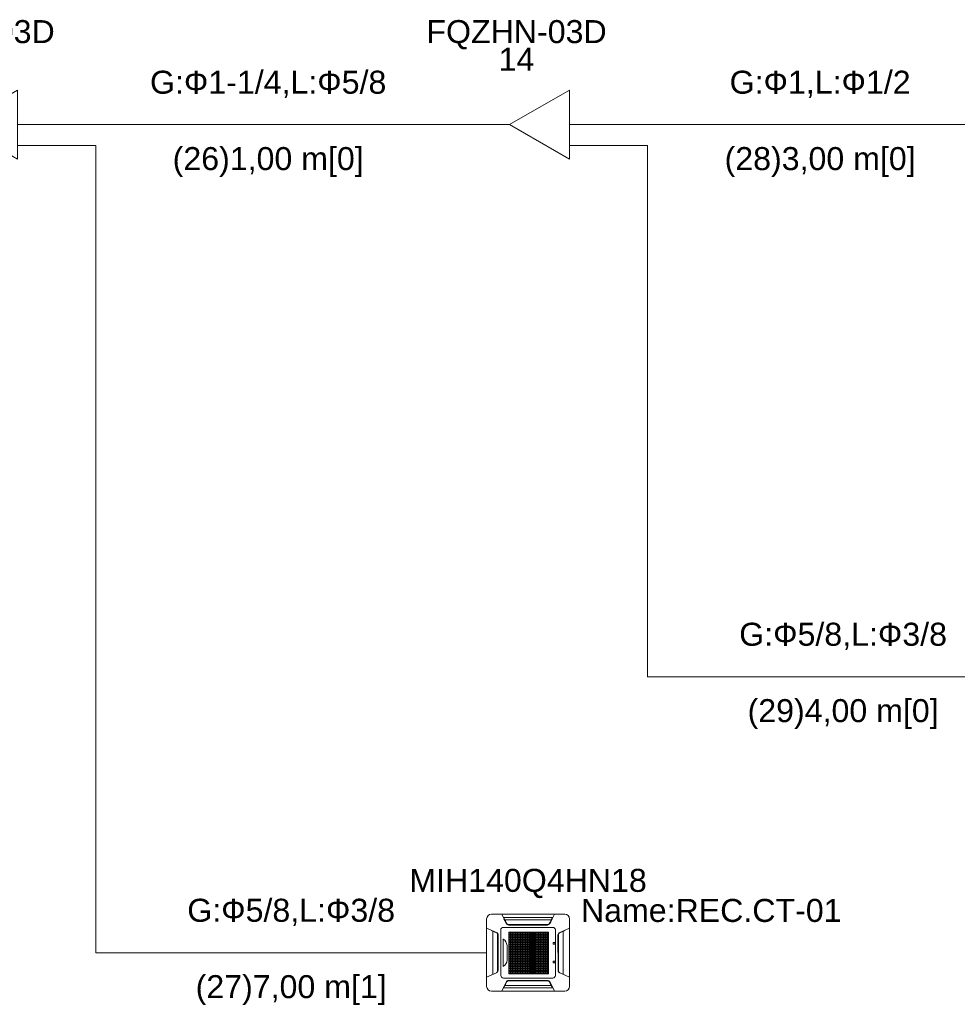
# Model space of a CAD drawing. Header units: millimetres. Extents: x -8164 to 22692, y -23804 to 1096.
# Tile 10 of 17: x 12070 to 16147, y -19004 to -14724. Entities that reach past the tile are written whole.
import ezdxf

# ---------------------------------------------------------------- set-up
doc = ezdxf.new("R2010")
doc.units = ezdxf.units.MM
for name, color, linetype, lineweight in [('CONDENSADORA_PAVIMENTO_TÉRREO_dwg', 8, 'Continuous', 18), ('EQUIPMENT', 7, 'Continuous', 18), ('PIPE_VRF', 7, 'Continuous', 18)]:
    doc.layers.add(name, color=color, linetype=linetype, lineweight=lineweight)
doc.styles.add('Arial', font='arial.ttf', dxfattribs={"height": 100})

# ---------------------------------------------------------------- blocks, each defined once
blk = doc.blocks.new('CONDENSADORA_PAVIMENTO_TÉRREO_dwg__U21-1131148-14 - FLUXOGRAMA PAVIMENTO TÉRREO')
at = {"layer": 'EQUIPMENT'}
for p, q in [((11700, -15180), (11800, -15180)), ((12059.8, -15180), (12200, -15180)), ((12059.6, -15270), (12200, -15270))]:
    blk.add_line(p, q, dxfattribs=at)
at = {"layer": 'EQUIPMENT', "flags": 128}
blk.add_lwpolyline([(12059.8, -15030), (12059.8, -15330), (11800, -15180)], close=True, dxfattribs=at)
at = {"layer": 'EQUIPMENT', "char_height": 100, "attachment_point": 2, "line_spacing_factor": 0.941778, "style": 'Arial'}
for s, insert, width in [('FQZHN-03D', (11830, -14725.5), 934.111), ('13', (11830, -14845.5), 186.088)]:
    blk.add_mtext(s, dxfattribs=dict(at, insert=insert, width=width))
blk = doc.blocks.new('CONDENSADORA_PAVIMENTO_TÉRREO_dwg__U22-1131149-14 - FLUXOGRAMA PAVIMENTO TÉRREO')
at = {"layer": 'EQUIPMENT'}
for p, q in [((14100, -15180), (14200, -15180)), ((14459.8, -15180), (14600, -15180)), ((14459.6, -15270), (14600, -15270))]:
    blk.add_line(p, q, dxfattribs=at)
at = {"layer": 'EQUIPMENT', "flags": 128}
blk.add_lwpolyline([(14459.8, -15030), (14459.8, -15330), (14200, -15180)], close=True, dxfattribs=at)
at = {"layer": 'EQUIPMENT', "char_height": 100, "attachment_point": 2, "line_spacing_factor": 0.941778, "style": 'Arial'}
for s, insert, width in [('FQZHN-03D', (14230, -14725.5), 934.111), ('14', (14230, -14845.5), 186.088)]:
    blk.add_mtext(s, dxfattribs=dict(at, insert=insert, width=width))
blk = doc.blocks.new('CONDENSADORA_PAVIMENTO_TÉRREO_dwg__U41-1131154-14 - FLUXOGRAMA PAVIMENTO TÉRREO')
at = {"layer": 'EQUIPMENT'}
for p, q in [((14120.6, -18612.8), (14439.4, -18612.8)), ((14100, -18926.6), (14100, -18633.4)), ((14380.9, -18637.7), (14179.2, -18637.7)), ((14368.6, -18657), (14191.6, -18657)), ((14193.8, -18657.8), (14366.3, -18657.8)), ((14364.2, -18659.6), (14195.8, -18659.6)), ((14384.8, -18632.9), (14384.2, -18632.9)), ((14460.1, -18633.4), (14460.1, -18926.6)), ((14126.9, -18873.7), (14126.9, -18686.3)), ((14147.7, -18862.2), (14147.7, -18697.8)), ((14148.1, -18861.4), (14148.1, -18698.6)), ((14150, -18703.7), (14149.7, -18856.5)), ((14161.5, -18878.8), (14161.5, -18681.2)), ((14172.8, -18669.8), (14387.4, -18669.8)), ((14247.6, -18690.5), (14247.6, -18871.5)), ((14312.3, -18690.6), (14312.3, -18871.6)), ((14398.7, -18681.2), (14398.7, -18878.8)), ((14410.1, -18703.7), (14410.5, -18856.5)), ((14412.1, -18861.4), (14412.1, -18698.6)), ((14412.5, -18862.2), (14412.5, -18697.8)), ((14433.3, -18873.7), (14433.3, -18686.3)), ((14172, -18839.9), (14172, -18720.4)), ((14189, -18748.3), (14189, -18812.7)), ((14196.5, -18712.3), (14368.8, -18712.3)), ((14196.5, -18713.5), (14368.8, -18713.5)), ((14389.9, -18742.1), (14389.9, -18736.5)), ((14391.3, -18735.2), (14395.6, -18735.2)), ((14395.6, -18743.4), (14391.3, -18743.4)), ((14397, -18736.5), (14397, -18742.1)), ((14196.5, -18775.2), (14368.8, -18775.2)), ((14196.5, -18776.4), (14368.8, -18776.4)), ((14460, -18780), (14460.2, -18780)), ((14196.5, -18827.3), (14368.8, -18827.3)), ((14196.5, -18828.7), (14368.8, -18828.7)), ((14389.9, -18823.3), (14389.9, -18817.8)), ((14391.2, -18816.4), (14395.5, -18816.4)), ((14395.5, -18824.7), (14391.2, -18824.7)), ((14396.9, -18817.8), (14396.9, -18823.3)), ((14387.4, -18890.2), (14172.9, -18890.2)), ((14368.6, -18903), (14191.6, -18903)), ((14193.8, -18902.2), (14366.3, -18902.2)), ((14196.1, -18900.4), (14364.4, -18900.4)), ((14439.4, -18947.2), (14120.6, -18947.2)), ((14173.2, -18932.8), (14176.1, -18927)), ((14380.9, -18922.3), (14179.2, -18922.3)), ((14384.9, -18927.1), (14384.2, -18927.1))]:
    blk.add_line(p, q, dxfattribs=at)
at = {"layer": 'EQUIPMENT', "flags": 128}
for points in [[(14184.7, -18652.4), (14165.7, -18612.7), (14394.5, -18612.7), (14375.3, -18652.6)], [(14384.1, -18633), (14387, -18627.2), (14173.2, -18627.2), (14176.1, -18633)], [(14186.4, -18652), (14185.6, -18652.3), (14184.8, -18652.6), (14181.6, -18646.1), (14178.4, -18639.6), (14175.1, -18633.1), (14176.7, -18633), (14176.8, -18633), (14176.8, -18633.1), (14176.9, -18633.1), (14177, -18633.2), (14179.1, -18637.5), (14181.3, -18641.8), (14183.7, -18646.6), (14186.1, -18651.5), (14186.3, -18651.8), (14186.4, -18652), (14186.9, -18653), (14187.6, -18653.9), (14188.3, -18654.7), (14189.2, -18655.5), (14190.3, -18656.3), (14191.4, -18656.9), (14192.7, -18657.4), (14194, -18657.8), (14195.3, -18658), (14196.7, -18658.1), (14363.5, -18658.1), (14364.8, -18658.1), (14366, -18657.8), (14367.3, -18657.5), (14368.5, -18657), (14369.6, -18656.4), (14370.7, -18655.7), (14371.6, -18654.9), (14372.4, -18654), (14373.2, -18653.1), (14373.8, -18652), (14374.6, -18652.3), (14375.3, -18652.6), (14378.6, -18646.1), (14381.8, -18639.6), (14385, -18633.1), (14384.6, -18633.1), (14384.3, -18633), (14383.9, -18633), (14383.5, -18633), (14383.4, -18633), (14383.3, -18633.1), (14383.3, -18633.1), (14383.2, -18633.2), (14381, -18637.5), (14378.9, -18641.8), (14376.5, -18646.6), (14374, -18651.5), (14373.9, -18651.8), (14373.8, -18652)], [(14142.3, -18867.8), (14100, -18886.2), (14100, -18673.7), (14142.6, -18692.3)], [(14142.3, -18692.9), (14142.5, -18692.6), (14142.6, -18692.3), (14135.7, -18689.3), (14128.8, -18686.3), (14121.9, -18683.4), (14121.8, -18684), (14122, -18684), (14122.1, -18684.1), (14122.2, -18684.2), (14122.4, -18684.3), (14129, -18687.2), (14135.7, -18690.1), (14142.3, -18692.9), (14143.7, -18693.6), (14144.9, -18694.4), (14145.9, -18695.4), (14146.9, -18696.5), (14147.6, -18697.6), (14148.2, -18698.9), (14148.4, -18699.5), (14148.6, -18700.1), (14148.8, -18700.7), (14148.8, -18701.3), (14148.9, -18701.9), (14148.9, -18702.5), (14148.9, -18857.5), (14148.9, -18858.1), (14148.9, -18858.7), (14148.8, -18859.3), (14148.6, -18859.9), (14148.5, -18860.5), (14148.2, -18861.1), (14147.6, -18862.3), (14146.9, -18863.5), (14145.9, -18864.6), (14145.1, -18865.3), (14144.3, -18866), (14143.3, -18866.6), (14142.3, -18867.1), (14135.7, -18869.9), (14129, -18872.8), (14122.4, -18875.7), (14122.2, -18875.8), (14122.1, -18875.9), (14122, -18876), (14121.8, -18876), (14121.9, -18876.6), (14128.8, -18873.7)], [(14417.8, -18692.9), (14417.7, -18692.6), (14417.6, -18692.3), (14424.5, -18689.3), (14431.4, -18686.3), (14438.3, -18683.4), (14438.3, -18683.5), (14438.3, -18683.7), (14438.3, -18683.8), (14438.3, -18684), (14438.2, -18684), (14438.1, -18684.1), (14438, -18684.2), (14437.8, -18684.3), (14431.2, -18687.2), (14424.5, -18690.1), (14417.8, -18692.9), (14416.5, -18693.6), (14415.3, -18694.4), (14414.3, -18695.4), (14413.3, -18696.5), (14412.5, -18697.6), (14411.9, -18698.9), (14411.7, -18699.5), (14411.6, -18700.1), (14411.4, -18700.7), (14411.3, -18701.3), (14411.3, -18701.9), (14411.3, -18702.5), (14411.3, -18857.5), (14411.3, -18858.1), (14411.3, -18858.7), (14411.4, -18859.3), (14411.6, -18859.9), (14411.7, -18860.5), (14411.9, -18861.1), (14412.5, -18862.3), (14413.3, -18863.5), (14414.2, -18864.6), (14415, -18865.3), (14415.9, -18866), (14416.8, -18866.6), (14417.8, -18867.1), (14424.5, -18869.9), (14431.2, -18872.8), (14437.8, -18875.7), (14438, -18875.8), (14438.1, -18875.9), (14438.2, -18876), (14438.3, -18876), (14438.3, -18876.2), (14438.3, -18876.3), (14438.3, -18876.5), (14438.3, -18876.6), (14431.4, -18873.7)], [(14417.9, -18867.8), (14460.2, -18886.2), (14460.2, -18673.7), (14417.6, -18692.3)], [(14460, -18885.2), (14460, -18780), (14460, -18674.8)], [(14375.6, -18907.6), (14394.5, -18947.3), (14165.7, -18947.3), (14184.9, -18907.4), (14186.4, -18908)], [(14175.5, -18926.9), (14175.9, -18927), (14176.3, -18927), (14176.7, -18927), (14176.8, -18927), (14176.8, -18926.9), (14176.9, -18926.9), (14177, -18926.8), (14179.1, -18922.5), (14181.3, -18918.2), (14183.7, -18913.4), (14186.1, -18908.5), (14186.3, -18908.2), (14186.4, -18908), (14186.9, -18907), (14187.6, -18906.1), (14188.3, -18905.3), (14189.2, -18904.5), (14190.3, -18903.7), (14191.4, -18903.1), (14192.7, -18902.6), (14194, -18902.2), (14195.3, -18902), (14196.7, -18901.9), (14363.5, -18901.9), (14364.8, -18901.9), (14366, -18902.2), (14367.3, -18902.5), (14368.5, -18903), (14369.6, -18903.6), (14370.7, -18904.3), (14371.6, -18905.1), (14372.4, -18906), (14373.2, -18906.9), (14373.8, -18908), (14374.6, -18907.7), (14375.3, -18907.4)], [(14384.8, -18926.9), (14383.5, -18927), (14383.4, -18927), (14383.3, -18926.9), (14383.3, -18926.9), (14383.2, -18926.8), (14381, -18922.5), (14378.9, -18918.2), (14376.5, -18913.4), (14374, -18908.5), (14373.9, -18908.2), (14373.8, -18908)], [(14175.3, -18928.5), (14174.6, -18929.9), (14173.9, -18931.4), (14173.2, -18932.8), (14387, -18932.8), (14384.1, -18927), (14384.8, -18928.5)]]:
    blk.add_lwpolyline(points, dxfattribs=at)
for points in [[(14196.5, -18690.4), (14368.8, -18690.4), (14368.8, -18693.5), (14196.5, -18693.5)], [(14196.5, -18690.4), (14368.8, -18690.4), (14368.8, -18693.5), (14196.5, -18693.5)], [(14196.5, -18690.4), (14368.8, -18690.4), (14368.8, -18693.5), (14196.5, -18693.5)], [(14196.5, -18690.4), (14368.8, -18690.4), (14368.8, -18693.5), (14196.5, -18693.5)], [(14196.5, -18690.4), (14368.8, -18690.4), (14368.8, -18693.5), (14196.5, -18693.5)], [(14196.5, -18690.4), (14368.8, -18690.4), (14368.8, -18693.5), (14196.5, -18693.5)], [(14196.5, -18700.9), (14368.8, -18700.9), (14368.8, -18704), (14196.5, -18704)], [(14196.6, -18690.5), (14198.1, -18690.5), (14198.1, -18871.5), (14196.6, -18871.5)], [(14203.8, -18690.5), (14205.3, -18690.5), (14205.3, -18871.5), (14203.8, -18871.5)], [(14210.9, -18690.5), (14212.5, -18690.5), (14212.5, -18871.5), (14210.9, -18871.5)], [(14218.1, -18690.5), (14219.7, -18690.5), (14219.7, -18871.5), (14218.1, -18871.5)], [(14225.3, -18690.5), (14226.9, -18690.5), (14226.9, -18871.5), (14225.3, -18871.5)], [(14232.5, -18690.5), (14234, -18690.5), (14234, -18871.5), (14232.5, -18871.5)], [(14239.7, -18690.5), (14241.2, -18690.5), (14241.2, -18871.5), (14239.7, -18871.5)], [(14246.9, -18690.5), (14248.4, -18690.5), (14248.4, -18871.5), (14246.9, -18871.5)], [(14254, -18690.5), (14255.6, -18690.5), (14255.6, -18871.5), (14254, -18871.5)], [(14261.2, -18690.5), (14262.8, -18690.5), (14262.8, -18871.5), (14261.2, -18871.5)], [(14268.4, -18690.5), (14270, -18690.5), (14270, -18871.5), (14268.4, -18871.5)], [(14275.6, -18690.6), (14277.1, -18690.6), (14277.1, -18871.5), (14275.6, -18871.5)], [(14282.8, -18690.6), (14284.3, -18690.6), (14284.3, -18871.5), (14282.8, -18871.5)], [(14289.9, -18690.6), (14291.5, -18690.6), (14291.5, -18871.5), (14289.9, -18871.5)], [(14297.1, -18690.6), (14298.7, -18690.6), (14298.7, -18871.5), (14297.1, -18871.5)], [(14304.3, -18690.6), (14305.9, -18690.6), (14305.9, -18871.6), (14304.3, -18871.6)], [(14311.5, -18690.6), (14313, -18690.6), (14313, -18871.6), (14311.5, -18871.6)], [(14318.7, -18690.6), (14320.2, -18690.6), (14320.2, -18871.6), (14318.7, -18871.6)], [(14325.9, -18690.6), (14327.4, -18690.6), (14327.4, -18871.6), (14325.9, -18871.6)], [(14333, -18690.6), (14334.6, -18690.6), (14334.6, -18871.6), (14333, -18871.6)], [(14340.2, -18690.6), (14341.8, -18690.6), (14341.8, -18871.6), (14340.2, -18871.6)], [(14347.4, -18690.6), (14349, -18690.6), (14349, -18871.6), (14347.4, -18871.6)], [(14354.6, -18690.6), (14356.1, -18690.6), (14356.1, -18871.6), (14354.6, -18871.6)], [(14361.8, -18690.6), (14363.3, -18690.6), (14363.3, -18871.6), (14361.8, -18871.6)], [(14367.2, -18690.6), (14368.8, -18690.6), (14368.8, -18871.6), (14367.2, -18871.6)], [(14196.5, -18711.3), (14368.8, -18711.3), (14368.8, -18714.5), (14196.5, -18714.5)], [(14196.5, -18721.8), (14368.8, -18721.8), (14368.8, -18724.9), (14196.5, -18724.9)], [(14196.5, -18732.3), (14368.8, -18732.3), (14368.8, -18735.4), (14196.5, -18735.4)], [(14196.5, -18742.8), (14368.8, -18742.8), (14368.8, -18745.9), (14196.5, -18745.9)], [(14196.5, -18753.2), (14368.8, -18753.2), (14368.8, -18756.3), (14196.5, -18756.3)], [(14196.5, -18763.7), (14368.8, -18763.7), (14368.8, -18766.8), (14196.5, -18766.8)], [(14196.5, -18774.2), (14368.8, -18774.2), (14368.8, -18777.3), (14196.5, -18777.3)], [(14196.5, -18784.6), (14368.8, -18784.6), (14368.8, -18787.7), (14196.5, -18787.7)], [(14196.5, -18795.1), (14368.8, -18795.1), (14368.8, -18798.2), (14196.5, -18798.2)], [(14196.5, -18805.6), (14368.8, -18805.6), (14368.8, -18808.7), (14196.5, -18808.7)], [(14196.5, -18816), (14368.8, -18816), (14368.8, -18819.1), (14196.5, -18819.1)], [(14196.5, -18826.5), (14368.8, -18826.5), (14368.8, -18829.6), (14196.5, -18829.6)], [(14196.5, -18837), (14368.8, -18837), (14368.8, -18840.1), (14196.5, -18840.1)], [(14196.5, -18847.4), (14368.8, -18847.4), (14368.8, -18850.6), (14196.5, -18850.6)], [(14196.5, -18857.9), (14368.8, -18857.9), (14368.8, -18861), (14196.5, -18861)], [(14196.5, -18868.4), (14368.8, -18868.4), (14368.8, -18871.5), (14196.5, -18871.5)]]:
    blk.add_lwpolyline(points, close=True, dxfattribs=at)
at = {"layer": 'EQUIPMENT'}
for centre, radius, start, end in [((14120.6, -18633.4), 20.6, 90, 180), ((14439.4, -18633.4), 20.6, 360, 90), ((14195.8, -18647.1), 12.4, 205.4415, 269.9695), ((14364.2, -18647.2), 12.4, 269.9695, 334.3394), ((14137.7, -18703.6), 12.4, 359.8823, 66.4837), ((14172.8, -18681.2), 11.3, 90, 180.0081), ((14387.4, -18681.2), 11.3, 0.0081, 90), ((14422.5, -18703.6), 12.4, 113.5163, 180.1177), ((14148.9, -18753.6), 40.4, 7.4163, 55.1536), ((14391.3, -18736.5), 1.38, 90, 180), ((14391.3, -18742.1), 1.38, 180, 270), ((14395.6, -18736.5), 1.38, 0, 90), ((14395.6, -18742.1), 1.38, 270, 0), ((14153.1, -18809.2), 36.1, 301.6357, 354.4493), ((14391.2, -18817.8), 1.38, 90, 180), ((14391.2, -18823.3), 1.38, 180, 270), ((14395.5, -18817.8), 1.38, 0, 90), ((14395.5, -18823.3), 1.38, 270, 0), ((14137.4, -18856.4), 12.4, 293.5433, 359.8823), ((14422.8, -18856.4), 12.4, 180.1177, 246.4567), ((14172.9, -18878.8), 11.3, 180.0081, 270), ((14196.1, -18912.8), 12.4, 89.9695, 154.3394), ((14364.4, -18912.9), 12.4, 25.4415, 89.9695), ((14387.4, -18878.8), 11.3, 270, 0.0081), ((14120.6, -18926.6), 20.6, 180, 270), ((14439.4, -18926.6), 20.6, 270, 0)]:
    blk.add_arc(centre, radius, start, end, dxfattribs=at)
at = {"layer": 'EQUIPMENT', "char_height": 100, "line_spacing_factor": 0.941778, "style": 'Arial'}
for s, insert, width, attachment_point in [('MIH140Q4HN18', (14280, -18415.5), 1232.83, 2), ('Name:REC.CT-01', (14510, -18546.3), 1351.583, 1)]:
    blk.add_mtext(s, dxfattribs=dict(at, insert=insert, width=width, attachment_point=attachment_point))
blk = doc.blocks.new('CONDENSADORA_PAVIMENTO_TÉRREO_dwg-1131130-14 - FLUXOGRAMA PAVIMENTO TÉRREO')
at = {"layer": 'PIPE_VRF'}
for p, q in [((12200, -15180), (14100, -15180)), ((14600, -15180), (16500, -15180))]:
    blk.add_line(p, q, dxfattribs=at)
at = {"layer": 'PIPE_VRF', "flags": 128}
for points in [[(12200, -15270), (12400, -15270), (12400, -18780), (14100, -18780)], [(14600, -15270), (14800, -15270), (14800, -17580), (16500, -17580)]]:
    blk.add_lwpolyline(points, dxfattribs=at)
for name in ['CONDENSADORA_PAVIMENTO_TÉRREO_dwg__U21-1131148-14 - FLUXOGRAMA PAVIMENTO TÉRREO', 'CONDENSADORA_PAVIMENTO_TÉRREO_dwg__U22-1131149-14 - FLUXOGRAMA PAVIMENTO TÉRREO', 'CONDENSADORA_PAVIMENTO_TÉRREO_dwg__U41-1131154-14 - FLUXOGRAMA PAVIMENTO TÉRREO']:
    blk.add_blockref(name, (0, 0))
at = {"layer": 'PIPE_VRF', "char_height": 100, "attachment_point": 2, "line_spacing_factor": 0.941778, "style": 'Arial'}
for s, insert, width in [('G:\\fArial|b0|i0|c204|p34|;Ф1-1/4,L:Ф5/8', (13150, -14945.5), 1227.933), ('G:\\fArial|b0|i0|c204|p34|;Ф1,L:Ф1/2', (15550, -14945.5), 940.232), ('(26)1,00 m[0]', (13150, -15277.6), 992.875), ('(28)3,00 m[0]', (15550, -15277.6), 992.875), ('G:\\fArial|b0|i0|c204|p34|;Ф5/8,L:Ф3/8', (15650, -17345.5), 1079.798), ('(29)4,00 m[0]', (15650, -17677.6), 992.875), ('G:\\fArial|b0|i0|c204|p34|;Ф5/8,L:Ф3/8', (13250, -18545.5), 1079.798), ('(27)7,00 m[1]', (13250, -18877.6), 992.875)]:
    blk.add_mtext(s, dxfattribs=dict(at, insert=insert, width=width))

msp = doc.modelspace()

# ---------------------------------------------------------------- block references
at = {"layer": 'CONDENSADORA_PAVIMENTO_TÉRREO_dwg', "color": 7}
msp.add_blockref('CONDENSADORA_PAVIMENTO_TÉRREO_dwg-1131130-14 - FLUXOGRAMA PAVIMENTO TÉRREO', (0, 0), dxfattribs=at)

doc.saveas('drawing.dxf')
